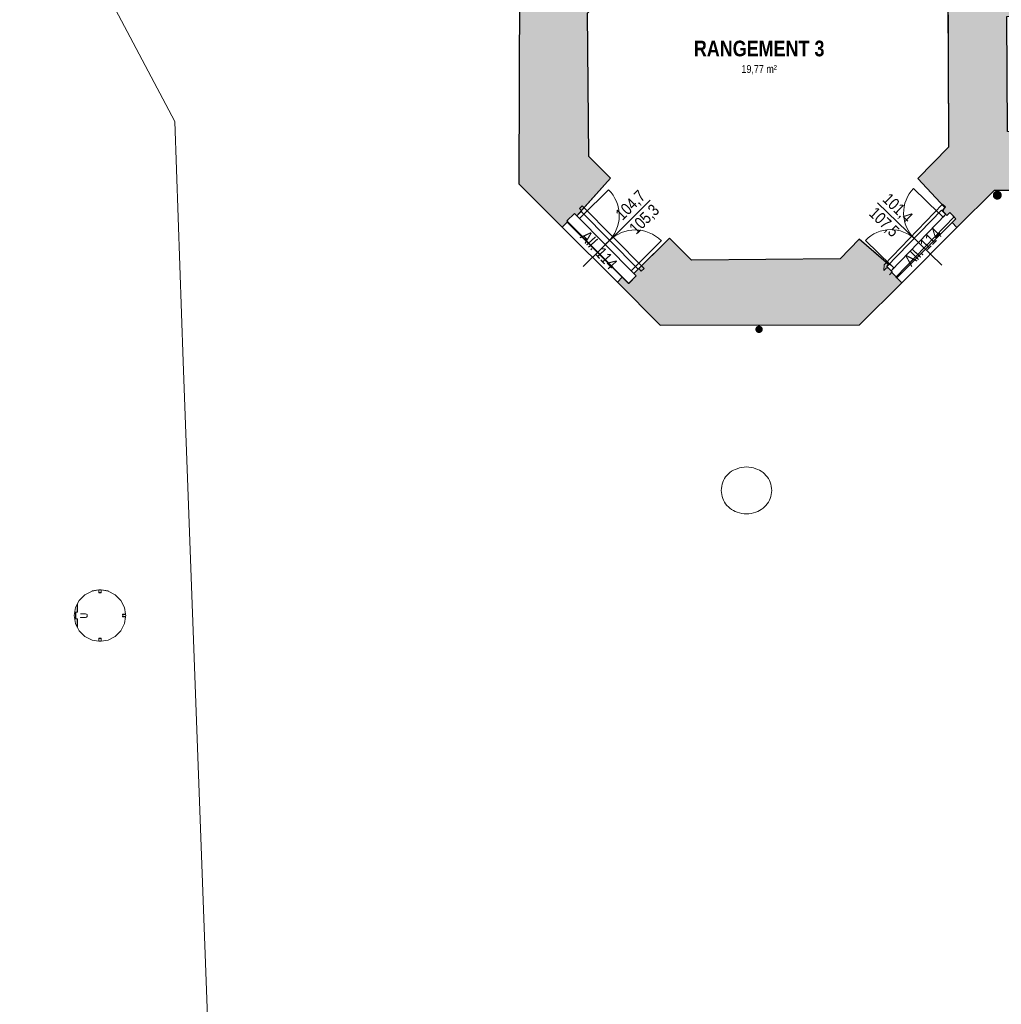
# Model space of a CAD drawing. Extents: x -6068 to 35118, y -17738 to 67348.
# Tile 72 of 88: x -664 to 603, y -2799 to -1529. Entities that reach past the tile are written whole.
import ezdxf
from ezdxf.enums import TextEntityAlignment as Align

# ---------------------------------------------------------------- set-up
doc = ezdxf.new("R2010")
doc.units = 0
doc.header["$LTSCALE"] = 15
doc.linetypes.add('Continua', pattern=[0])
doc.linetypes.add('Cui_CONTINU', pattern=[0])
doc.layers.get('0').update_dxf_attribs({"linetype": 'CONTINUOUS'})
for name, color, linetype, lineweight, true_color in [('Baie Architectural - Seuil - NIVEAUX - Style par défaut', 7, 'Continua', 0, 0x000000), ('Bloc 3D - Dessin - NIVEAUX - Style par défaut', 7, 'Continua', 0, 0x000000), ('Enveloppe - NIVEAUX - Style par défaut', 7, 'Continua', 0, 0x000000), ('Fenêtre - Cadre - NIVEAUX - Style par défaut', 7, 'Continua', 0, 0x000000), ('Fenêtre - Mesures - NIVEAUX - Style par défaut', 7, 'Continua', 0, 0x000000), ('Fenêtre - Ouvertures - NIVEAUX - Style par défaut', 7, 'Continua', 0, 0x000000), ('Formes 2D - NIVEAUX - Style par défaut', 7, 'Continua', 0, 0x000000), ('Panneau - NIVEAUX - Style par défaut', 7, 'Continua', 0, 0x000000), ('Pièce - Notes - NIVEAUX - Style par défaut', 7, 'Continua', 0, 0x000000)]:
    doc.layers.add(name, color=color, linetype=linetype, lineweight=lineweight, true_color=true_color)
for name, color, linetype in [('EDL_EXTERIEUR', 9, 'Cui_CONTINU'), ('EDL_RDJ murs & cloisons', 5, 'CONTINUOUS'), ('PIS-fond de plan', 7, 'Cui_CONTINU')]:
    doc.layers.add(name, color=color, linetype=linetype)
doc.styles.add('Arial Narrow', font='ARIALN.TTF')
doc.styles.add('Arial Narrow Bold', font='ARIALNB.TTF')
doc.styles.add('MtXpl_Arial_Narrow', font='ARIALN.TTF')

# ---------------------------------------------------------------- blocks, each defined once
blk = doc.blocks.new('EDL_RDJ plan_2025 10 17')
at = {"layer": 'EDL_RDJ murs & cloisons', "linetype": 'Continuous', "ltscale": 0.08}
h = blk.add_hatch(color=9, dxfattribs=at)
h.dxf.hatch_style = 1
h.paths.add_polyline_path([(544.1, -1771.1), (541.5, -1773.8), (542.6, -1777), (546.9, -1781.1), (550.4, -1777.5), (558.5, -1785.4), (553.4, -1790.5), (559.8, -1796.9), (608.4, -1748.4), (706.3, -1748.8), (707, -1676.4), (705, -1673.3), (624.8, -1673.1), (624, -1524.4), (712.9, -1523.9), (712.5, -1446.9), (623.9, -1447.4), (622.9, -1008.8), (546.1, -1009.1), (548.8, -1692.9), (509.4, -1733.6), (544.1, -1771.1)])
h = blk.add_hatch(color=9, dxfattribs=at)
h.dxf.hatch_style = 1
h.paths.add_polyline_path([(50.6, -1796.2), (56.9, -1789.9), (57.7, -1789.1), (56.7, -1788.2), (66.3, -1778.7), (69.3, -1781.7), (112.9, -1733.3), (85.1, -1705.2), (83.1, -1520.4), (229, -1372.9), (452, -1372.8), (450.3, -1298.8), (370.5, -1300.6), (370.5, -1208.6), (362.7, -1208.6), (362.5, -1300.6), (162.5, -1300.3), (161.9, -1257.9), (77, -1257), (75.5, -1404.9), (-4.5, -1483.3), (-5.3, -1740.3), (50.6, -1796.2)])
h = blk.add_hatch(color=9, dxfattribs=at)
h.dxf.hatch_style = 1
h.paths.add_polyline_path([(189, -1810.3), (142.9, -1856.1), (146.1, -1859.3), (136.3, -1869.2), (128.1, -1861), (121.7, -1867.4), (177.1, -1922.7), (434.1, -1922.4), (488.6, -1868), (482.2, -1861.6), (481.2, -1860.6), (481.5, -1860.2), (475.8, -1854.6), (476.4, -1854), (469.2, -1847), (471.5, -1844.5), (433.8, -1811.7), (409.2, -1837.2), (217.3, -1839)])
at = {"layer": 'Formes 2D - NIVEAUX - Style par défaut', "linetype": 'Continuous', "lineweight": 0, "ltscale": 0.1, "true_color": 0xffffc3}
for points in [[(606.8, -1755.1), (606.8, -1755.5), (606.9, -1755.9), (607, -1756.4), (607.1, -1756.8), (607.3, -1757.2), (607.5, -1757.6), (607.7, -1757.9), (608, -1758.3), (608.3, -1758.6), (608.6, -1758.9), (608.9, -1759.2), (609.3, -1759.4), (609.7, -1759.6), (610.1, -1759.8), (610.5, -1759.9), (610.9, -1760), (611.4, -1760), (611.8, -1760.1), (612.2, -1760), (612.7, -1760), (613.1, -1759.9), (613.5, -1759.8), (613.9, -1759.6), (614.3, -1759.4), (614.7, -1759.2), (615, -1758.9), (615.3, -1758.6), (615.6, -1758.3), (615.9, -1757.9), (616.1, -1757.6), (616.3, -1757.2), (616.5, -1756.8), (616.6, -1756.4), (616.7, -1755.9), (616.8, -1755.5), (616.8, -1755.1), (616.8, -1754.6), (616.7, -1754.2), (616.6, -1753.8), (616.5, -1753.3), (616.3, -1752.9), (616.1, -1752.6), (615.9, -1752.2), (615.6, -1751.8), (615.3, -1751.5), (615, -1751.2), (614.7, -1751), (614.3, -1750.7), (613.9, -1750.5), (613.5, -1750.4), (613.1, -1750.2), (612.7, -1750.1), (612.2, -1750.1), (611.8, -1750.1), (611.4, -1750.1), (610.9, -1750.1), (610.5, -1750.2), (610.1, -1750.4), (609.7, -1750.5), (609.3, -1750.7), (608.9, -1751), (608.6, -1751.2), (608.3, -1751.5), (608, -1751.8), (607.7, -1752.2), (607.5, -1752.6), (607.3, -1752.9), (607.1, -1753.3), (607, -1753.8), (606.9, -1754.2), (606.8, -1754.6)], [(300.4, -1928.2), (300.4, -1928.5), (300.5, -1928.9), (300.6, -1929.2), (300.7, -1929.5), (300.8, -1929.9), (301, -1930.2), (301.2, -1930.5), (301.4, -1930.7), (301.6, -1931), (301.9, -1931.2), (302.1, -1931.4), (302.4, -1931.6), (302.7, -1931.8), (303.1, -1931.9), (303.4, -1932), (303.7, -1932.1), (304.1, -1932.1), (304.4, -1932.2), (304.8, -1932.1), (305.1, -1932.1), (305.5, -1932), (305.8, -1931.9), (306.1, -1931.8), (306.4, -1931.6), (306.7, -1931.4), (307, -1931.2), (307.3, -1931), (307.5, -1930.7), (307.7, -1930.5), (307.9, -1930.2), (308.1, -1929.9), (308.2, -1929.5), (308.3, -1929.2), (308.4, -1928.9), (308.4, -1928.5), (308.4, -1928.2), (308.4, -1927.8), (308.4, -1927.5), (308.3, -1927.1), (308.2, -1926.8), (308.1, -1926.5), (307.9, -1926.2), (307.7, -1925.9), (307.5, -1925.6), (307.3, -1925.3), (307, -1925.1), (306.7, -1924.9), (306.4, -1924.7), (306.1, -1924.5), (305.8, -1924.4), (305.5, -1924.3), (305.1, -1924.2), (304.8, -1924.2), (304.4, -1924.2), (304.1, -1924.2), (303.7, -1924.2), (303.4, -1924.3), (303.1, -1924.4), (302.7, -1924.5), (302.4, -1924.7), (302.1, -1924.9), (301.9, -1925.1), (301.6, -1925.3), (301.4, -1925.6), (301.2, -1925.9), (301, -1926.2), (300.8, -1926.5), (300.7, -1926.8), (300.6, -1927.1), (300.5, -1927.5), (300.4, -1927.8)]]:
    blk.add_hatch(color=7, dxfattribs=at).paths.add_polyline_path(points)
at = {"color": 161, "linetype": 'Continua', "lineweight": 13, "ltscale": 0.1, "true_color": 0x7599ff}
for p, q in [((69.3, -1781.7), (75.7, -1775.3)), ((72.7, -1772.3), (76.3, -1768.8)), ((75.7, -1775.3), (72.7, -1772.3)), ((76.3, -1768.8), (156.1, -1849.5)), ((465.7, -1844.9), (541.3, -1766.7)), ((541.3, -1766.7), (544.9, -1770.2)), ((544.9, -1770.2), (541.5, -1773.8)), ((541.5, -1773.8), (542.6, -1777)), ((542.6, -1777), (546.9, -1781.1)), ((546.9, -1781.1), (550.4, -1777.5)), ((550.4, -1777.5), (556.1, -1783.1)), ((56.7, -1788.2), (66.3, -1778.7)), ((136.5, -1868.8), (56.7, -1788.2)), ((66.3, -1778.7), (69.3, -1781.7)), ((556.1, -1783.1), (481.5, -1860.2)), ((149.3, -1849.8), (142.9, -1856.1)), ((152.5, -1853), (149.3, -1849.8)), ((156.1, -1849.5), (152.5, -1853)), ((465.4, -1852.4), (465.7, -1844.9)), ((468.9, -1848.8), (465.4, -1852.4)), ((472.1, -1849.8), (468.9, -1848.8)), ((476.4, -1854), (472.1, -1849.8)), ((475.8, -1854.6), (476.4, -1854)), ((146.1, -1859.3), (136.5, -1868.8)), ((142.9, -1856.1), (146.1, -1859.3)), ((481.5, -1860.2), (475.8, -1854.6))]:
    blk.add_line(p, q, dxfattribs=at)
at = {"layer": 'Baie Architectural - Seuil - NIVEAUX - Style par défaut', "color": 103, "linetype": 'Continua', "lineweight": 5, "ltscale": 0.1, "true_color": 0x49c386}
for p, q in [((128.1, -1861), (56.9, -1789.9)), ((553.4, -1790.5), (482.2, -1861.6)), ((50.6, -1796.2), (121.7, -1867.4)), ((488.6, -1868), (559.8, -1796.9))]:
    blk.add_line(p, q, dxfattribs=at)
at = {"layer": 'Bloc 3D - Dessin - NIVEAUX - Style par défaut', "color": 32, "linetype": 'Continua', "lineweight": 0, "ltscale": 0.1, "true_color": 0xd1591a}
for p, q in [((-565.1, -2270.5), (-572.5, -2277.8)), ((-565.1, -2270.5), (-555.9, -2265.8)), ((-555.8, -2265.8), (-565.1, -2270.5)), ((-547.2, -2264.4), (-555.9, -2265.7)), ((-555.9, -2265.8), (-555.9, -2265.7)), ((-555.8, -2265.8), (-547.2, -2264.4)), ((-547.2, -2264.4), (-547.2, -2264.4)), ((-547.2, -2264.5), (-547.2, -2264.4)), ((-547.2, -2264.9), (-547.2, -2264.5)), ((-547.2, -2268.2), (-547.2, -2264.9)), ((-547, -2268.2), (-547.2, -2268.2)), ((-547, -2264.4), (-545.6, -2264.1)), ((-545.6, -2264.1), (-547, -2264.4)), ((-547, -2264.4), (-547, -2264.4)), ((-547, -2264.4), (-547, -2264.5)), ((-547, -2264.5), (-547, -2264.9)), ((-547, -2264.9), (-547, -2267.8)), ((-545.6, -2267.8), (-547, -2267.8)), ((-547, -2267.8), (-547, -2268.2)), ((-545.6, -2268.1), (-547, -2268.2)), ((-544.2, -2264.4), (-545.6, -2264.1)), ((-545.6, -2264.1), (-544.2, -2264.4)), ((-544.2, -2267.8), (-545.6, -2267.8)), ((-544.2, -2268.2), (-545.6, -2268.1)), ((-544.2, -2264.5), (-544.2, -2264.4)), ((-544.2, -2264.9), (-544.2, -2264.5)), ((-544.2, -2267.8), (-544.2, -2264.9)), ((-544.2, -2268.2), (-544.2, -2267.8)), ((-544, -2268.2), (-544.2, -2268.2)), ((-544, -2264.4), (-535.3, -2265.7)), ((-544, -2264.4), (-544, -2264.4)), ((-535.3, -2265.8), (-544, -2264.4)), ((-544, -2264.4), (-544, -2264.5)), ((-544, -2264.5), (-544, -2264.9)), ((-544, -2264.9), (-544, -2268.2)), ((-535.2, -2265.8), (-535.3, -2265.7)), ((-526, -2270.5), (-535.3, -2265.8)), ((-535.3, -2265.8), (-526, -2270.5)), ((-526, -2270.5), (-535.2, -2265.8)), ((-518.7, -2277.8), (-526, -2270.5)), ((-574.9, -2282.6), (-577.2, -2287)), ((-577.2, -2287.1), (-574.9, -2282.7)), ((-574.5, -2281.8), (-574.9, -2282.6)), ((-574.9, -2282.7), (-574.9, -2282.6)), ((-574.9, -2282.8), (-574.9, -2282.7)), ((-574.9, -2283.8), (-574.9, -2282.8)), ((-574.9, -2287.8), (-574.9, -2283.8)), ((-574.5, -2281.8), (-572.5, -2277.8)), ((-572.5, -2277.8), (-574.5, -2281.9)), ((-574.5, -2281.9), (-574.5, -2282)), ((-574.5, -2282), (-574.5, -2283)), ((-574.5, -2283), (-574.5, -2288)), ((-518.7, -2277.8), (-514, -2287)), ((-514, -2287.1), (-518.7, -2277.8)), ((-577.2, -2287.1), (-578.8, -2297.3)), ((-577.2, -2287.1), (-578.8, -2297.4)), ((-578.8, -2297.3), (-578.8, -2297.4)), ((-578.8, -2297.4), (-578.8, -2297.5)), ((-577.2, -2307.6), (-578.8, -2297.4)), ((-578.8, -2297.5), (-577.2, -2307.7)), ((-577.3, -2293), (-574.9, -2293)), ((-577.3, -2297.4), (-577.3, -2293)), ((-577.3, -2301.7), (-577.3, -2297.4)), ((-577.2, -2287), (-577.2, -2287.1)), ((-576.5, -2293.1), (-576.7, -2293.1)), ((-576.7, -2293.1), (-576.7, -2293.1)), ((-576.7, -2293.1), (-576.7, -2297.4)), ((-576.7, -2297.4), (-576.7, -2301.6)), ((-576.4, -2293.1), (-576.5, -2293.1)), ((-574.5, -2293.1), (-576.4, -2293.1)), ((-574.9, -2293), (-574.9, -2287.8)), ((-574.5, -2288), (-574.5, -2293.1)), ((-570.8, -2295.2), (-570.9, -2295.3)), ((-570.6, -2295.1), (-570.8, -2295.2)), ((-570.3, -2295.1), (-570.6, -2295.1)), ((-570.3, -2295.1), (-567.9, -2295.1)), ((-567.9, -2295.1), (-564.3, -2295.1)), ((-564.3, -2295.1), (-563.1, -2295.4)), ((-563.1, -2295.4), (-562.3, -2296.2)), ((-562.3, -2298.5), (-563.1, -2299.4)), ((-562.3, -2296.2), (-562, -2297.4)), ((-562, -2297.4), (-562.3, -2298.5)), ((-516.4, -2296), (-516.4, -2295.8)), ((-516.4, -2295.8), (-513.1, -2295.8)), ((-516.3, -2297.4), (-516.4, -2296)), ((-516, -2296), (-516.4, -2296)), ((-516.4, -2298.8), (-516.3, -2297.4)), ((-516.4, -2299), (-516.4, -2298.8)), ((-516.4, -2298.8), (-516, -2298.8)), ((-513.1, -2299), (-516.4, -2299)), ((-513.1, -2296), (-516, -2296)), ((-516, -2297.4), (-516, -2296)), ((-516, -2298.8), (-516, -2297.4)), ((-516, -2298.8), (-513.1, -2298.8)), ((-514, -2287), (-513.9, -2287.1)), ((-514, -2287.1), (-512.6, -2295.8)), ((-512.6, -2299), (-514, -2307.6)), ((-514, -2307.6), (-512.6, -2299)), ((-513.9, -2287.1), (-512.6, -2295.8)), ((-513.9, -2307.7), (-512.6, -2299)), ((-513.1, -2295.8), (-512.7, -2295.8)), ((-512.7, -2296), (-513.1, -2296)), ((-513.1, -2298.8), (-512.7, -2298.8)), ((-512.7, -2299), (-513.1, -2299)), ((-512.7, -2295.8), (-512.6, -2295.8)), ((-512.6, -2296), (-512.7, -2296)), ((-512.7, -2298.8), (-512.6, -2298.8)), ((-512.6, -2299), (-512.7, -2299)), ((-512.6, -2295.8), (-512.6, -2295.8)), ((-512.3, -2297.4), (-512.6, -2296)), ((-512.6, -2296), (-512.3, -2297.4)), ((-512.6, -2296), (-512.6, -2296)), ((-512.3, -2297.4), (-512.6, -2298.8)), ((-512.6, -2298.8), (-512.3, -2297.4)), ((-512.6, -2299), (-512.6, -2299)), ((-574.9, -2301.7), (-577.3, -2301.7)), ((-574.9, -2312.1), (-577.2, -2307.6)), ((-577.2, -2307.7), (-577.2, -2307.7)), ((-577.2, -2307.7), (-574.9, -2312.2)), ((-576.7, -2301.6), (-576.7, -2301.6)), ((-576.7, -2301.6), (-576.5, -2301.6)), ((-576.5, -2301.6), (-576.4, -2301.6)), ((-576.4, -2301.6), (-574.5, -2301.6)), ((-574.9, -2306.9), (-574.9, -2301.7)), ((-574.9, -2311), (-574.9, -2306.9)), ((-574.9, -2312), (-574.9, -2311)), ((-574.5, -2301.6), (-574.5, -2306.8)), ((-574.5, -2306.8), (-574.5, -2311.8)), ((-574.5, -2311.8), (-574.5, -2312.7)), ((-570.9, -2299.5), (-570.8, -2299.6)), ((-570.8, -2299.6), (-570.6, -2299.7)), ((-570.6, -2299.7), (-570.3, -2299.7)), ((-570.3, -2299.7), (-570.6, -2299.7)), ((-567.9, -2299.7), (-570.3, -2299.7)), ((-564.3, -2299.7), (-567.9, -2299.7)), ((-563.1, -2299.4), (-564.3, -2299.7)), ((-518.7, -2316.9), (-514, -2307.6)), ((-514, -2307.7), (-518.7, -2316.9)), ((-574.9, -2312.1), (-574.9, -2312)), ((-574.9, -2312.1), (-574.5, -2312.9)), ((-574.9, -2312.2), (-574.9, -2312.1)), ((-574.5, -2312.7), (-574.5, -2312.9)), ((-574.5, -2312.9), (-572.5, -2316.9)), ((-572.5, -2316.9), (-574.5, -2312.9)), ((-574.5, -2313), (-572.5, -2316.9)), ((-565.1, -2324.3), (-572.5, -2316.9)), ((-565.1, -2324.3), (-555.9, -2329)), ((-565.1, -2324.3), (-555.8, -2329)), ((-526, -2324.3), (-535.3, -2329)), ((-535.3, -2329), (-526, -2324.3)), ((-526, -2324.3), (-535.2, -2329)), ((-518.7, -2316.9), (-526, -2324.3)), ((-555.9, -2329), (-547.2, -2330.4)), ((-555.9, -2329), (-555.9, -2329)), ((-555.8, -2329), (-547.2, -2330.4)), ((-547.2, -2330.4), (-555.8, -2329)), ((-547.2, -2329.8), (-547.2, -2326.6)), ((-547.2, -2326.6), (-547, -2326.6)), ((-547.2, -2330.3), (-547.2, -2329.8)), ((-547.2, -2330.4), (-547.2, -2330.3)), ((-547.2, -2330.4), (-547.2, -2330.4)), ((-547, -2326.6), (-545.6, -2326.6)), ((-547, -2326.6), (-547, -2326.9)), ((-547, -2326.9), (-547, -2329.8)), ((-547, -2326.9), (-545.6, -2327)), ((-547, -2329.8), (-547, -2330.3)), ((-547, -2330.3), (-547, -2330.4)), ((-545.6, -2330.6), (-547, -2330.4)), ((-547, -2330.4), (-545.6, -2330.6)), ((-545.6, -2326.6), (-544.2, -2326.6)), ((-545.6, -2327), (-544.2, -2326.9)), ((-545.6, -2330.6), (-544.2, -2330.4)), ((-544.2, -2330.4), (-545.6, -2330.6)), ((-544.2, -2326.6), (-544, -2326.6)), ((-544.2, -2326.9), (-544.2, -2326.6)), ((-544.2, -2329.8), (-544.2, -2326.9)), ((-544.2, -2330.3), (-544.2, -2329.8)), ((-544.2, -2330.4), (-544.2, -2330.3)), ((-544.2, -2330.4), (-544.2, -2330.4)), ((-544, -2326.6), (-544, -2329.8)), ((-544, -2330.4), (-535.3, -2329)), ((-535.3, -2329), (-544, -2330.4)), ((-544, -2329.8), (-544, -2330.3)), ((-544, -2330.3), (-544, -2330.4)), ((-544, -2330.4), (-544, -2330.4)), ((-535.2, -2329), (-535.3, -2329))]:
    blk.add_line(p, q, dxfattribs=at)
at = {"layer": 'EDL_EXTERIEUR', "linetype": 'Continua', "lineweight": 0, "ltscale": 0.1}
for p, q in [((-449, -1660.2), (-649.2, -1280.9)), ((-438.5, -1969.7), (-449, -1660.2)), ((-393, -3196.8), (-438.5, -1969.7))]:
    blk.add_line(p, q, dxfattribs=at)
at = {"layer": 'EDL_RDJ murs & cloisons', "linetype": 'Continuous', "ltscale": 0.08}
for points in [[(544.1, -1771.1), (541.5, -1773.8), (542.6, -1777), (546.9, -1781.1), (550.4, -1777.5), (558.5, -1785.4), (553.4, -1790.5), (559.8, -1796.9), (608.4, -1748.4), (706.3, -1748.8), (707, -1676.4), (705, -1673.3), (624.8, -1673.1), (624, -1524.4), (712.9, -1523.9), (712.5, -1446.9), (623.9, -1447.4), (622.9, -1008.8), (546.1, -1009.1), (548.8, -1692.9), (509.4, -1733.6), (544.1, -1771.1)], [(50.6, -1796.2), (56.9, -1789.9), (57.7, -1789.1), (56.7, -1788.2), (66.3, -1778.7), (69.3, -1781.7), (112.9, -1733.3), (85.1, -1705.2), (83.1, -1520.4), (229, -1372.9), (452, -1372.8), (450.3, -1298.8), (370.5, -1300.6), (370.5, -1208.6), (362.7, -1208.6), (362.5, -1300.6), (162.5, -1300.3), (161.9, -1257.9), (77, -1257), (75.5, -1404.9), (-4.5, -1483.3), (-5.3, -1740.3), (50.6, -1796.2)], [(189, -1810.3), (142.9, -1856.1), (146.1, -1859.3), (136.3, -1869.2), (128.1, -1861), (121.7, -1867.4), (177.1, -1922.7), (434.1, -1922.4), (488.6, -1868), (482.2, -1861.6), (481.2, -1860.6), (481.5, -1860.2), (475.8, -1854.6), (476.4, -1854), (469.2, -1847), (471.5, -1844.5), (433.8, -1811.7), (409.2, -1837.2), (217.3, -1839), (189, -1810.3)]]:
    blk.add_lwpolyline(points, close=True, dxfattribs=at)
at = {"layer": 'Enveloppe - NIVEAUX - Style par défaut', "color": 18, "linetype": 'Continua', "lineweight": 20, "ltscale": 0.1, "true_color": 0x000000}
for p, q in [((-4.5, -1483.3), (-5.3, -1740.3)), ((548, -1486.2), (548.8, -1682.5)), ((85.1, -1705.2), (83.1, -1520.4)), ((548.8, -1682.5), (548.8, -1692.9)), ((548.8, -1692.9), (509.4, -1733.6)), ((112.9, -1733.3), (85.1, -1705.2)), ((75.3, -1775), (112.9, -1733.3)), ((509.4, -1733.6), (544.1, -1771.1)), ((-5.3, -1740.3), (50.6, -1796.2)), ((559.8, -1796.9), (608.4, -1748.4)), ((608.4, -1748.4), (706.3, -1748.8)), ((69.3, -1781.7), (75.3, -1775)), ((544.1, -1771.1), (541.5, -1773.8)), ((541.5, -1773.8), (542.6, -1777)), ((542.6, -1777), (546.9, -1781.1)), ((50.6, -1796.2), (56.9, -1789.9)), ((66.3, -1778.7), (69.3, -1781.7)), ((553.4, -1790.5), (559.8, -1796.9)), ((189, -1810.3), (149.3, -1849.8)), ((217.3, -1839), (189, -1810.3)), ((433.8, -1811.7), (409.2, -1837.2)), ((454.9, -1829.6), (433.8, -1811.7)), ((409.2, -1837.2), (217.3, -1839)), ((472.3, -1845.2), (454.9, -1829.6)), ((149.3, -1849.8), (142.9, -1856.1)), ((472.1, -1849.8), (468.9, -1848.8)), ((476.4, -1854), (472.1, -1849.8)), ((472.7, -1857.7), (476.4, -1854)), ((128.1, -1861), (121.7, -1867.4)), ((136.3, -1869.2), (128.1, -1861)), ((142.9, -1856.1), (146.1, -1859.3)), ((488.6, -1868), (482.2, -1861.6)), ((121.7, -1867.4), (177.1, -1922.7)), ((434.1, -1922.4), (488.6, -1868)), ((177.1, -1922.7), (434.1, -1922.4))]:
    blk.add_line(p, q, dxfattribs=at)
at = {"layer": 'Fenêtre - Cadre - NIVEAUX - Style par défaut', "color": 161, "linetype": 'Continua', "lineweight": 13, "ltscale": 0.1, "true_color": 0x7599ff}
for p, q in [((69.3, -1781.7), (75, -1776)), ((69.3, -1781.7), (75, -1776)), ((75, -1776), (78.5, -1779.6)), ((75, -1776), (148.6, -1850.5)), ((469.2, -1847), (539.7, -1774.2)), ((536.2, -1777.8), (539.7, -1774.2)), ((542, -1783.3), (536.2, -1777.8)), ((539.7, -1774.2), (545.4, -1779.7)), ((539.7, -1774.2), (545.4, -1779.7)), ((72.8, -1785.2), (69.3, -1781.7)), ((142.9, -1856.1), (69.3, -1781.7)), ((78.5, -1779.6), (72.8, -1785.2)), ((545.4, -1779.7), (474.9, -1852.6)), ((545.4, -1779.7), (542, -1783.3)), ((139.4, -1852.6), (145.1, -1847)), ((142.9, -1856.1), (139.4, -1852.6)), ((148.6, -1850.5), (142.9, -1856.1)), ((148.6, -1850.5), (142.9, -1856.1)), ((145.1, -1847), (148.6, -1850.5)), ((469.2, -1847), (472.7, -1843.4)), ((474.9, -1852.6), (469.2, -1847)), ((474.9, -1852.6), (469.2, -1847)), ((472.7, -1843.4), (478.4, -1849)), ((478.4, -1849), (474.9, -1852.6))]:
    blk.add_line(p, q, dxfattribs=at)
at = {"layer": 'Fenêtre - Mesures - NIVEAUX - Style par défaut', "color": 161, "linetype": 'Continua', "lineweight": 13, "ltscale": 0.1, "true_color": 0x7599ff}
for p, q in [((125.7, -1799.6), (164, -1761.7)), ((495.8, -1802.3), (457.1, -1764.8)), ((125.7, -1799.6), (77.7, -1847)), ((495.8, -1802.3), (540.4, -1845.4))]:
    blk.add_line(p, q, dxfattribs=at)
at = {"layer": 'Fenêtre - Ouvertures - NIVEAUX - Style par défaut', "color": 161, "linetype": 'Continua', "lineweight": 13, "ltscale": 0.1, "true_color": 0x7599ff}
for p, q in [((76.7, -1781.3), (110.4, -1748)), ((536.6, -1778.1), (503.7, -1746.3)), ((536.2, -1777.8), (542, -1783.3)), ((78.5, -1779.6), (72.8, -1785.2)), ((111.8, -1813.3), (106.1, -1818.9)), ((111.8, -1813.3), (106.1, -1818.9)), ((144.8, -1847.3), (178.4, -1814)), ((474.5, -1845.2), (441.6, -1813.4)), ((504.4, -1810.6), (510.2, -1816.2)), ((504.4, -1810.6), (510.2, -1816.2)), ((145.1, -1847), (139.4, -1852.6)), ((472.7, -1843.4), (478.4, -1849))]:
    blk.add_line(p, q, dxfattribs=at)
at = {"layer": 'Fenêtre - Ouvertures - NIVEAUX - Style par défaut', "color": 161, "linetype": 'Continua', "lineweight": 5, "ltscale": 0.1, "true_color": 0x7599ff}
for centre, radius, start, end in [((76.7, -1781.3), 47.4, 314.6758, 44.6758), ((536.6, -1778.1), 45.7, 135.9361, 225.9362), ((144.8, -1847.3), 47.4, 44.6759, 134.6758), ((474.5, -1845.2), 45.7, 45.9361, 135.9359)]:
    blk.add_arc(centre, radius, start, end, dxfattribs=at)
at = {"layer": 'Formes 2D - NIVEAUX - Style par défaut', "color": 18, "linetype": 'Continua', "lineweight": 13, "ltscale": 0.1, "true_color": 0x000000}
for points in [[(606.8, -1755.1), (606.8, -1755.5), (606.9, -1755.9), (607, -1756.4), (607.1, -1756.8), (607.3, -1757.2), (607.5, -1757.6), (607.7, -1757.9), (608, -1758.3), (608.3, -1758.6), (608.6, -1758.9), (608.9, -1759.2), (609.3, -1759.4), (609.7, -1759.6), (610.1, -1759.8), (610.5, -1759.9), (610.9, -1760), (611.4, -1760), (611.8, -1760.1), (612.2, -1760), (612.7, -1760), (613.1, -1759.9), (613.5, -1759.8), (613.9, -1759.6), (614.3, -1759.4), (614.7, -1759.2), (615, -1758.9), (615.3, -1758.6), (615.6, -1758.3), (615.9, -1757.9), (616.1, -1757.6), (616.3, -1757.2), (616.5, -1756.8), (616.6, -1756.4), (616.7, -1755.9), (616.8, -1755.5), (616.8, -1755.1), (616.8, -1754.6), (616.7, -1754.2), (616.6, -1753.8), (616.5, -1753.3), (616.3, -1752.9), (616.1, -1752.6), (615.9, -1752.2), (615.6, -1751.8), (615.3, -1751.5), (615, -1751.2), (614.7, -1751), (614.3, -1750.7), (613.9, -1750.5), (613.5, -1750.4), (613.1, -1750.2), (612.7, -1750.1), (612.2, -1750.1), (611.8, -1750.1), (611.4, -1750.1), (610.9, -1750.1), (610.5, -1750.2), (610.1, -1750.4), (609.7, -1750.5), (609.3, -1750.7), (608.9, -1751), (608.6, -1751.2), (608.3, -1751.5), (608, -1751.8), (607.7, -1752.2), (607.5, -1752.6), (607.3, -1752.9), (607.1, -1753.3), (607, -1753.8), (606.9, -1754.2), (606.8, -1754.6)], [(300.4, -1928.2), (300.4, -1928.5), (300.5, -1928.9), (300.6, -1929.2), (300.7, -1929.5), (300.8, -1929.9), (301, -1930.2), (301.2, -1930.5), (301.4, -1930.7), (301.6, -1931), (301.9, -1931.2), (302.1, -1931.4), (302.4, -1931.6), (302.7, -1931.8), (303.1, -1931.9), (303.4, -1932), (303.7, -1932.1), (304.1, -1932.1), (304.4, -1932.2), (304.8, -1932.1), (305.1, -1932.1), (305.5, -1932), (305.8, -1931.9), (306.1, -1931.8), (306.4, -1931.6), (306.7, -1931.4), (307, -1931.2), (307.3, -1931), (307.5, -1930.7), (307.7, -1930.5), (307.9, -1930.2), (308.1, -1929.9), (308.2, -1929.5), (308.3, -1929.2), (308.4, -1928.9), (308.4, -1928.5), (308.4, -1928.2), (308.4, -1927.8), (308.4, -1927.5), (308.3, -1927.1), (308.2, -1926.8), (308.1, -1926.5), (307.9, -1926.2), (307.7, -1925.9), (307.5, -1925.6), (307.3, -1925.3), (307, -1925.1), (306.7, -1924.9), (306.4, -1924.7), (306.1, -1924.5), (305.8, -1924.4), (305.5, -1924.3), (305.1, -1924.2), (304.8, -1924.2), (304.4, -1924.2), (304.1, -1924.2), (303.7, -1924.2), (303.4, -1924.3), (303.1, -1924.4), (302.7, -1924.5), (302.4, -1924.7), (302.1, -1924.9), (301.9, -1925.1), (301.6, -1925.3), (301.4, -1925.6), (301.2, -1925.9), (301, -1926.2), (300.8, -1926.5), (300.7, -1926.8), (300.6, -1927.1), (300.5, -1927.5), (300.4, -1927.8)]]:
    blk.add_lwpolyline(points, close=True, dxfattribs=at)
at = {"layer": 'Panneau - NIVEAUX - Style par défaut', "color": 18, "linetype": 'Continua', "lineweight": 13, "ltscale": 0.1, "true_color": 0x000000}
for p, q in [((273.8, -2108.8), (276.3, -2107.9)), ((276.3, -2107.9), (279.2, -2106.9)), ((279.2, -2106.9), (282.2, -2106.3)), ((282.2, -2106.3), (285.2, -2105.9)), ((285.2, -2105.9), (288.3, -2105.7)), ((288.3, -2105.7), (291.3, -2105.9)), ((291.3, -2105.9), (294.4, -2106.3)), ((294.4, -2106.3), (297.3, -2106.9)), ((297.3, -2106.9), (300.3, -2107.9)), ((300.3, -2107.9), (302.8, -2108.8)), ((258.7, -2123.1), (260, -2120.7)), ((260, -2120.7), (261.4, -2118.5)), ((261.4, -2118.5), (263.1, -2116.5)), ((263.1, -2116.5), (264.9, -2114.6)), ((264.9, -2114.6), (266.9, -2112.8)), ((266.9, -2112.8), (269.1, -2111.3)), ((269.1, -2111.3), (271.4, -2109.9)), ((271.4, -2109.9), (273.8, -2108.8)), ((302.8, -2108.8), (305.1, -2109.9)), ((305.1, -2109.9), (307.4, -2111.3)), ((307.4, -2111.3), (309.6, -2112.8)), ((309.6, -2112.8), (311.6, -2114.6)), ((311.6, -2114.6), (313.4, -2116.5)), ((313.4, -2116.5), (315.1, -2118.5)), ((315.1, -2118.5), (316.5, -2120.7)), ((316.5, -2120.7), (317.8, -2123.1)), ((255.8, -2135.9), (255.9, -2133.3)), ((255.9, -2133.3), (256.3, -2130.6)), ((256.3, -2130.6), (256.8, -2128)), ((256.8, -2128), (257.7, -2125.5)), ((257.7, -2125.5), (258.7, -2123.1)), ((317.8, -2123.1), (318.9, -2125.5)), ((318.9, -2125.5), (319.7, -2128)), ((319.7, -2128), (320.3, -2130.6)), ((320.3, -2130.6), (320.6, -2133.3)), ((320.6, -2133.3), (320.8, -2135.9)), ((255.9, -2138.6), (255.8, -2135.9)), ((256.3, -2141.2), (255.9, -2138.6)), ((256.8, -2143.8), (256.3, -2141.2)), ((257.7, -2146.3), (256.8, -2143.8)), ((258.7, -2148.7), (257.7, -2146.3)), ((318.9, -2146.3), (317.8, -2148.7)), ((319.7, -2143.8), (318.9, -2146.3)), ((320.3, -2141.2), (319.7, -2143.8)), ((320.6, -2138.6), (320.3, -2141.2)), ((320.8, -2135.9), (320.6, -2138.6)), ((260, -2151.1), (258.7, -2148.7)), ((261.4, -2153.3), (260, -2151.1)), ((263.1, -2155.3), (261.4, -2153.3)), ((264.9, -2157.3), (263.1, -2155.3)), ((266.9, -2159), (264.9, -2157.3)), ((269.1, -2160.5), (266.9, -2159)), ((309.6, -2159), (307.4, -2160.5)), ((311.6, -2157.3), (309.6, -2159)), ((313.4, -2155.3), (311.6, -2157.3)), ((315.1, -2153.3), (313.4, -2155.3)), ((316.5, -2151.1), (315.1, -2153.3)), ((317.8, -2148.7), (316.5, -2151.1)), ((271.4, -2161.9), (269.1, -2160.5)), ((273.8, -2163), (271.4, -2161.9)), ((276.3, -2164), (273.8, -2163)), ((279.2, -2164.9), (276.3, -2164)), ((282.2, -2165.6), (279.2, -2164.9)), ((285.2, -2166), (282.2, -2165.6)), ((288.3, -2166.1), (285.2, -2166)), ((291.3, -2166), (288.3, -2166.1)), ((294.4, -2165.6), (291.3, -2166)), ((297.3, -2164.9), (294.4, -2165.6)), ((300.3, -2164), (297.3, -2164.9)), ((302.8, -2163), (300.3, -2164)), ((305.1, -2161.9), (302.8, -2163)), ((307.4, -2160.5), (305.1, -2161.9))]:
    blk.add_line(p, q, dxfattribs=at)
at = {"layer": 'Fenêtre - Mesures - NIVEAUX - Style par défaut', "color": 161, "linetype": 'Continuous', "true_color": 0x7599ff, "style": 'MtXpl_Arial_Narrow'}
for s, rotation, p in [('104,7', 44.6758, (128.3, -1788.4)), ('105,3', 44.6758, (146.1, -1806.5)), ('101,4', 315.936, (462.7, -1761.8)), ('107,5', 315.936, (445.2, -1780)), ('All. 114', 45.6822, (500.9, -1847.8)), ('All. 114', 312.2525, (72.8, -1809.4))]:
    blk.add_text(s, height=15.15, rotation=rotation, dxfattribs=at).set_placement(p)
at = {"layer": 'Pièce - Notes - NIVEAUX - Style par défaut', "color": 18, "true_color": 0x000000, "style": 'Arial Narrow Bold'}
blk.add_text('RANGEMENT 3', height=20.205, dxfattribs=at).set_placement((304.6, -1575.9), align=Align.CENTER)
at = {"layer": 'Pièce - Notes - NIVEAUX - Style par défaut', "color": 8, "true_color": 0x808080, "style": 'Arial Narrow'}
blk.add_text('19,77 m²', height=10.1, dxfattribs=at).set_placement((304.6, -1587.2), align=Align.TOP_CENTER)

msp = doc.modelspace()

# ---------------------------------------------------------------- block references
at = {"layer": 'PIS-fond de plan'}
msp.add_blockref('EDL_RDJ plan_2025 10 17', (-14.3, 0), dxfattribs=at)

doc.saveas('drawing.dxf')
